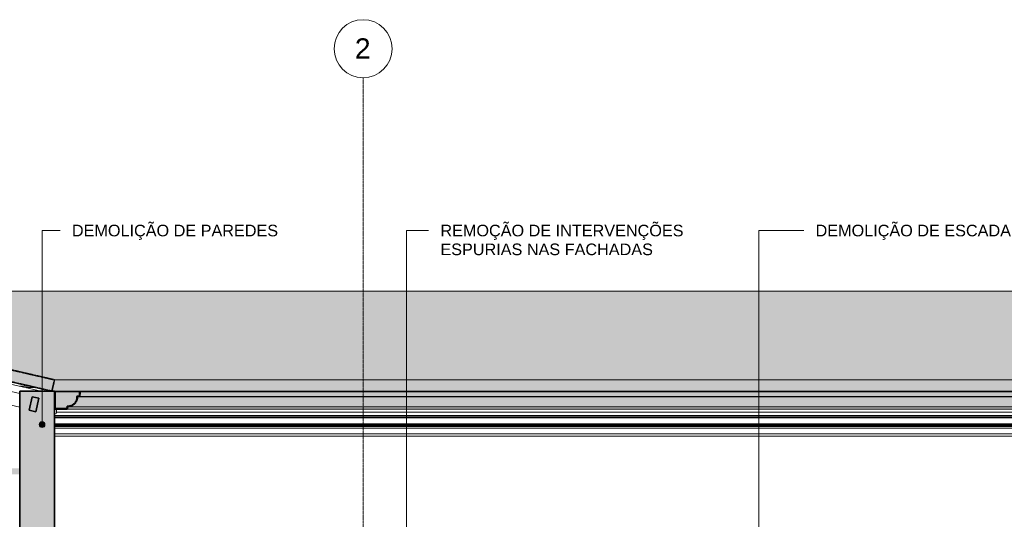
# Model space of a CAD drawing. Header units: millimetres. Extents: x -3164 to 46429, y -1932 to 8822.
# Tile 255 of 256: x 30585 to 39071, y 4223 to 8528. Entities that reach past the tile are written whole.
import ezdxf

# ---------------------------------------------------------------- set-up
doc = ezdxf.new("R2010")
doc.units = ezdxf.units.MM
doc.linetypes.add('_Tracejado médio', pattern=[4, 3, -1])
doc.linetypes.add('_Traço - ponto', pattern=[16, 12, -2, 0, -2])
for name, color, linetype, lineweight in [('A-CLNG-PATT', 13, 'Continuous', 25), ('A-GENM', 13, 'Continuous', 18), ('A-GLAZ-CWMG', 51, 'Continuous', 18), ('A-ROOF', 132, 'Continuous', 25), ('A-ROOF-MCUT', 132, 'Continuous', 70), ('A-ROOF-OTLN', 132, 'Continuous', 25), ('A-ROOF-PATT', 132, 'Continuous', 25), ('A-WALL', 113, 'Continuous', 18), ('A-WALL-PATT', 111, 'Continuous', 70), ('G-ANNO-TEXT', 231, 'Continuous', 9), ('S-GRID', 1, 'Continuous', 9), ('S-GRID-IDEN', 1, 'Continuous', 9)]:
    doc.layers.add(name, color=color, linetype=linetype, lineweight=lineweight)
doc.styles.add('Arial_2', font='arial.ttf', dxfattribs={"height": 175})
doc.styles.add('Arial_3', font='arial.ttf', dxfattribs={"height": 100})

# ---------------------------------------------------------------- blocks, each defined once
blk = doc.blocks.new('Rectangular Mullion - 4x6_3-3931219-ELEVAÇÃO 6 - MANTER _ DEMOLIR')
at = {"layer": 'A-GLAZ-CWMG'}
for p, q in [((15959.6, 6034.8), (16364.8, 5941.6)), ((18846.1, 5306.3), (15959, 5970.3)), ((16413.6, 5930.4), (16823.1, 5836.2)), ((16871.8, 5825), (17281.3, 5730.9)), ((17330, 5719.7), (17739.5, 5625.5)), ((17788.2, 5614.3), (18197.7, 5520.1)), ((18246.5, 5508.9), (18656, 5414.7)), ((18704.7, 5403.5), (19029.8, 5328.7))]:
    blk.add_line(p, q, dxfattribs=at)
blk = doc.blocks.new('Rectangular Mullion - 6x12 cm 2-4082025-ELEVAÇÃO 6 - MANTER _ DEMOLIR')
at = {"layer": 'A-GLAZ-CWMG'}
for p, q in [((18846.1, 5191.1), (18602.4, 5247.2)), ((19146.1, 5258.2), (19147.5, 5257.8)), ((19147.5, 5251.3), (19146.1, 5251.1)), ((19146.1, 5133.8), (19162.8, 5137)), ((19162.8, 5137), (19162.8, 5173.8))]:
    blk.add_line(p, q, dxfattribs=at)
blk = doc.blocks.new('Rectangular Mullion - 6x12 cm-4082021-ELEVAÇÃO 6 - MANTER _ DEMOLIR')
at = {"layer": 'A-GLAZ-CWMG'}
for p, q in [((18936.6, 5370.8), (18846.8, 5370.8)), ((18991.9, 5358.1), (18902.1, 5358.1))]:
    blk.add_line(p, q, dxfattribs=at)
blk = doc.blocks.new('Rectangular Mullion - 6x12 cm-4252393-ELEVAÇÃO 6 - MANTER _ DEMOLIR')
at = {"layer": 'A-GLAZ-CWMG', "lineweight": 35}
for p, q in [((18953.4, 5279.5), (18926.5, 5162.6)), ((19011.9, 5266.1), (18953.4, 5279.5)), ((18985, 5149.2), (19011.9, 5266.1)), ((18926.5, 5162.6), (18985, 5149.2))]:
    blk.add_line(p, q, dxfattribs=at)
blk = doc.blocks.new('ORNAMENTO SUPERIOR - ORNAMENTO SUPERIOR-4323885-ELEVAÇÃO 6 - MANTER _ DEMOLIR')
at = {"layer": 'A-GENM'}
for p, q in [((19146.1, 5287.4), (19147.5, 5287.4)), ((19146.1, 5282.4), (19147.5, 5282.4)), ((19146.1, 5277.4), (19147.5, 5277.4)), ((19146.1, 5267.4), (19147.5, 5267.4)), ((19146.1, 5262.4), (19147.5, 5262.4)), ((19146.1, 5116.7), (30071.1, 5116.7)), ((19146.1, 5106.7), (30071.1, 5106.7)), ((19146.1, 5096.7), (30071.1, 5096.7)), ((19162.8, 5147.5), (30071.1, 5147.5)), ((19146.1, 5046.7), (30071.1, 5046.7)), ((19146.1, 5041.7), (30071.1, 5041.7)), ((19146.1, 5031.7), (30071.1, 5031.7)), ((19146.1, 5023.7), (30071.1, 5023.7)), ((19146.1, 5008.7), (30071.1, 5008.7)), ((19146.1, 4958.7), (30071.1, 4958.7)), ((19146.1, 4938.7), (30071.1, 4938.7))]:
    blk.add_line(p, q, dxfattribs=at)
blk = doc.blocks.new('Grid - Head Grid-11506-ELEVAÇÃO 6 - MANTER _ DEMOLIR')
at = {"layer": 'S-GRID-IDEN'}
blk.add_circle((29896.1, 8278.5), 250, dxfattribs=at)

msp = doc.modelspace()

# ---------------------------------------------------------------- hatches: boundary and pattern name
at = {"layer": 'A-CLNG-PATT', "lineweight": 18}
msp.add_hatch(color=21, dxfattribs=at).paths.add_polyline_path([(27541.5, 4611.9), (30584.8, 4611.9), (30584.8, 4661.9), (24799.8, 4661.9), (24799.8, 4611.9), (25946.3, 4611.9)], flags=0)
at = {"layer": 'A-ROOF'}
for points in [[(30863.9, 5328.7), (30884.8, 5425.2), (30862.6, 5328.7)], [(30863.9, 5328.7), (42215.4, 5328.7), (42239.5, 5425.2), (30884.8, 5425.2)]]:
    msp.add_hatch(color=254, dxfattribs=at).paths.add_polyline_path(points, flags=0)
at = {"layer": 'A-ROOF-OTLN'}
h = msp.add_hatch(color=254, dxfattribs=at)
h.paths.add_polyline_path([(30891.3, 5178.8), (30990.6, 5178.8), (30994.1, 5198.6), (31020.7, 5201.7), (31044.9, 5213.4), (31063.9, 5232.4), (31075.6, 5256.9), (31078.7, 5283.2), (31098.7, 5286.8), (31101.9, 5322.6), (30891.3, 5322.6), (30891.3, 5225)], flags=0)
h.paths.add_polyline_path([(30998.2, 5193.5), (31020.7, 5196.6), (31020.4, 5197), (31016.6, 5196.4)], flags=0)
h.paths.add_polyline_path([(31030, 5200.4), (31041, 5205), (31044.9, 5208), (31031, 5200.9)], flags=0)
h.paths.add_polyline_path([(31052.3, 5213.6), (31058.7, 5218.5), (31063.6, 5224.9), (31057.2, 5218.5)], flags=0)
h.paths.add_polyline_path([(31069.2, 5232.2), (31072.3, 5236.3), (31076.9, 5247.3), (31069.3, 5232.4)], flags=0)
h.paths.add_polyline_path([(31079.9, 5254.6), (31080.9, 5256.9), (31080.9, 5260.6), (31080.2, 5256.5)], flags=0)
for points in [[(42352.9, 5193.5), (42375, 5196.4), (42395.7, 5205), (42413.4, 5218.5), (42427, 5236.3), (42435.6, 5256.9), (42438.5, 5279), (31083.8, 5279), (31080.7, 5256.5), (31072.3, 5236.3), (31069.2, 5232.2), (31067.5, 5228.7), (31063.6, 5224.9), (31058.7, 5218.5), (31052.1, 5213.4), (31048.5, 5209.8), (31044.9, 5207.9), (31041, 5205), (31020.4, 5196.4), (30998.2, 5193.5), (41898.3, 5193.5)], [(36414.8, 5279), (42438.5, 5279), (42458, 5282.5), (31103.4, 5282.5), (31083.8, 5279), (36315.1, 5279)], [(36614.2, 5282.5), (42458, 5282.5), (42461.5, 5322.2), (31106.8, 5322.2), (31103.4, 5282.5), (36514.5, 5282.5)], [(41898.3, 5173.8), (42349.4, 5173.8), (42352.9, 5193.5), (30998.2, 5193.5), (30994.8, 5173.8), (41798.6, 5173.8)]]:
    msp.add_hatch(color=254, dxfattribs=at).paths.add_polyline_path(points, flags=0)
at = {"layer": 'A-ROOF-PATT', "lineweight": 18}
h = msp.add_hatch(color=21, dxfattribs=at)
h.paths.add_polyline_path([(30862.6, 5328.7), (30884.8, 5425.2), (27699.9, 6157.8), (24210.9, 5425.1), (24231.1, 5328.8), (24238.9, 5328.8), (27698.9, 6055.4), (30858.3, 5328.7)], flags=0)
h.paths.add_polyline_path([(18814.7, 5328.8), (18838.8, 5425.1), (17970.3, 5642.2), (17970.3, 5539.1), (18811.7, 5328.8)], flags=0)
at = {"layer": 'A-ROOF-PATT'}
msp.add_hatch(color=254, dxfattribs=at).paths.add_polyline_path([(31529.5, 5425.2), (42239.5, 5425.2), (39183.5, 6189.2), (27849.6, 6189.2), (27699.9, 6157.8), (30884.8, 5425.2), (31130.7, 5425.2)], flags=0)
at = {"layer": 'A-ROOF-PATT', "lineweight": 18}
h = msp.add_hatch(color=21, dxfattribs=at)
h.paths.add_polyline_path([(18840.2, 5173.7), (18948.7, 5173.7), (18952.2, 5193.3), (18978.6, 5197.5), (19002.5, 5209.7), (19021.4, 5228.6), (19033.6, 5252.4), (19037.8, 5278.9), (19057.3, 5282.3), (19060.8, 5322), (19055.8, 5322.5), (19052.7, 5286.6), (19032.7, 5283.1), (19029.6, 5256.4), (19017.9, 5232.2), (18998.9, 5213.2), (18974.7, 5201.6), (18948, 5198.5), (18944.5, 5178.7), (18845.2, 5178.7), (18845.2, 5322.6), (18840.2, 5322.6), (18840.2, 5225)], flags=0)
h.paths.add_polyline_path([(24209.4, 5173.7), (24209.4, 5322.6), (24204.4, 5322.6), (24204.4, 5178.7), (24105.1, 5178.7), (24101.6, 5198.5), (24075, 5201.6), (24050.8, 5213.2), (24031.8, 5232.2), (24020.1, 5256.4), (24017, 5283.1), (23996.9, 5286.8), (23993.8, 5322.5), (23988.8, 5322), (23992.3, 5282.3), (24011.9, 5278.9), (24016.1, 5252.4), (24028.2, 5228.6), (24047.2, 5209.7), (24071, 5197.5), (24097.5, 5193.3), (24100.9, 5173.7), (24151.7, 5173.7)], flags=0)
h.paths.add_polyline_path([(30931.3, 5173.8), (30994.8, 5173.8), (30998.2, 5193.5), (31024.7, 5197.7), (31048.5, 5209.8), (31067.5, 5228.7), (31079.6, 5252.6), (31083.8, 5279), (31103.4, 5282.5), (31106.8, 5322.2), (31101.9, 5322.6), (31098.7, 5286.7), (31078.7, 5283.2), (31075.6, 5256.5), (31063.9, 5232.4), (31044.9, 5213.4), (31020.7, 5201.7), (30994.1, 5198.6), (30990.6, 5178.8), (30891.3, 5178.8), (30891.3, 5322.7), (30886.3, 5322.7), (30886.3, 5173.8)], flags=0)
at = {"layer": 'A-WALL-PATT', "lineweight": 18}
h = msp.add_hatch(color=21, dxfattribs=at)
h.paths.add_polyline_path([(30584.8, -140), (30884.8, -140), (30884.8, 1820), (30584.8, 1820), (30584.8, 870)], flags=0)
h.paths.add_polyline_path([(30731.9, 3630), (30884.8, 3630), (30884.8, 5328.7), (30584.8, 5328.7), (30584.8, 3630)], flags=0)
at = {"layer": 'G-ANNO-TEXT'}
h = msp.add_hatch(color=7, dxfattribs=at)
edge = h.paths.add_edge_path(flags=0)
edge.add_arc((30777.9, 5039.3), 25, 0, 360)

# ---------------------------------------------------------------- linework, layer by layer
at = {"layer": 'A-ROOF', "color": 40, "linetype": '_Tracejado médio', "lineweight": 35}
for p, q in [((30884.8, 5425.2), (27699.9, 6157.8)), ((27698.9, 6055.4), (30858.3, 5328.7)), ((30862.6, 5328.7), (30884.8, 5425.2)), ((30858.3, 5328.7), (30862.6, 5328.7))]:
    msp.add_line(p, q, dxfattribs=at)
at = {"layer": 'A-ROOF', "color": 30, "linetype": '_Tracejado médio', "lineweight": 18}
for p, q in [((39183.5, 6189.2), (27849.6, 6189.2)), ((30863.9, 5328.7), (30884.8, 5425.2)), ((30884.8, 5425.2), (42239.5, 5425.2)), ((42215.4, 5328.7), (30884.8, 5328.7))]:
    msp.add_line(p, q, dxfattribs=at)
at = {"layer": 'A-ROOF-MCUT', "color": 40, "linetype": '_Tracejado médio', "lineweight": 35}
for p, q in [((30891.3, 5322.7), (30886.3, 5322.7)), ((30886.3, 5322.7), (30886.3, 5173.8)), ((30891.3, 5178.8), (30891.3, 5322.7)), ((31098.7, 5286.7), (31078.7, 5283.2)), ((31083.8, 5279), (31103.4, 5282.5)), ((31101.9, 5322.6), (31098.7, 5286.7)), ((31106.8, 5322.2), (31101.9, 5322.6)), ((31103.4, 5282.5), (31106.8, 5322.2)), ((30990.6, 5178.8), (30891.3, 5178.8)), ((30994.1, 5198.6), (30990.6, 5178.8)), ((30994.8, 5173.8), (30998.2, 5193.5)), ((30886.3, 5173.8), (30994.8, 5173.8))]:
    msp.add_line(p, q, dxfattribs=at)
for radius, start, end in [(80.6, 267.02908, 2.93294), (85.6, 270, 359.96396)]:
    msp.add_arc((30998.2, 5279.1), radius, start, end, dxfattribs=at)
at = {"layer": 'A-ROOF-OTLN', "color": 30, "linetype": '_Tracejado médio', "lineweight": 18}
for p, q in [((42245.9, 5322.7), (30891.3, 5322.7)), ((42438.5, 5279), (31083.8, 5279)), ((42456.5, 5322.6), (31101.9, 5322.6)), ((42458, 5282.5), (31103.4, 5282.5)), ((42461.5, 5322.2), (31106.8, 5322.2)), ((30998.2, 5193.5), (42352.9, 5193.5)), ((42352.9, 5193.5), (30998.2, 5193.5)), ((42349.4, 5173.8), (30994.8, 5173.8))]:
    msp.add_line(p, q, dxfattribs=at)
for points, knots in [([(31080.2, 5254.5), (31080.4, 5255.3), (31082.7, 5263.3), (31083.8, 5271.6), (31083.8, 5279)], [0.8146446, 0.8146446, 0.8146446, 0.8146446, 0.8333333, 1, 1, 1, 1]), ([(30998.2, 5193.5), (31002, 5193.5), (31009.4, 5194), (31017.6, 5195.6), (31022, 5196.9), (31022.8, 5197.1)], [0, 0, 0, 0, 0.0833333, 0.1666667, 0.1853554, 0.1853554, 0.1853554, 0.1853554]), ([(31024.4, 5202.9), (31023.8, 5202.6), (31021.7, 5201.9), (31019.5, 5201.4), (31018, 5201)], [0.77162511, 0.77162511, 0.77162511, 0.77162511, 0.78571429, 0.82122351, 0.82122351, 0.82122351, 0.82122351]), ([(31030.3, 5199.7), (31030.5, 5199.8), (31032.5, 5200.6), (31036.1, 5202.3), (31040.9, 5204.8), (31044, 5206.7), (31045.4, 5207.7)], [0.2443022, 0.2443022, 0.2443022, 0.2443022, 0.25, 0.2916667, 0.3333333, 0.3716644, 0.3716644, 0.3716644, 0.3716644]), ([(31046.1, 5214.3), (31044.8, 5213.3), (31043.4, 5212.3), (31041.9, 5211.3), (31041.7, 5211.2)], [0.58871609, 0.58871609, 0.58871609, 0.58871609, 0.625, 0.62844055, 0.62844055, 0.62844055, 0.62844055]), ([(31052.7, 5213.1), (31053.4, 5213.6), (31055.4, 5215.4), (31058.8, 5218.5), (31061.9, 5221.8), (31063.6, 5223.9), (31064.2, 5224.5)], [0.4397803, 0.4397803, 0.4397803, 0.4397803, 0.4583333, 0.5, 0.5416667, 0.5602197, 0.5602197, 0.5602197, 0.5602197]), ([(31069.6, 5231.9), (31070.6, 5233.3), (31073.5, 5237.9), (31075.9, 5243.1), (31077.5, 5246.8), (31077.6, 5247)], [0.6283356, 0.6283356, 0.6283356, 0.6283356, 0.6666667, 0.75, 0.7556978, 0.7556978, 0.7556978, 0.7556978])]:
    msp.add_open_spline(points, degree=3, knots=knots, dxfattribs=at)
for points in [[(31066, 5235.5), (31065.1, 5234), (31064.1, 5232.6), (31063, 5231.1)], [(31076.3, 5259.3), (31075.8, 5257.1), (31075.2, 5255), (31074.4, 5252.9)]]:
    msp.add_open_spline(points, degree=3, dxfattribs=at)
at = {"layer": 'A-WALL', "color": 40, "linetype": '_Tracejado médio', "lineweight": 35}
for p, q in [((30884.8, 5328.7), (30584.8, 5328.7)), ((30584.8, 5328.7), (30584.8, 3630)), ((30884.8, 3630), (30884.8, 5328.7))]:
    msp.add_line(p, q, dxfattribs=at)
at = {"layer": 'G-ANNO-TEXT', "color": 7}
for p, q in [((30777.9, 6711.7), (30933.2, 6711.7)), ((30777.9, 5039.3), (30777.9, 6711.7)), ((33919.6, 6711.7), (34109.4, 6711.7)), ((33919.6, 3270.4), (33919.6, 6711.7)), ((36956.8, 6711.7), (37343.1, 6711.7)), ((36956.8, 1678), (36956.8, 6711.7))]:
    msp.add_line(p, q, dxfattribs=at)
msp.add_circle((30777.9, 5039.3), 25, dxfattribs=at)
at = {"layer": 'S-GRID', "linetype": '_Traço - ponto'}
msp.add_line((33544.8, -1932), (33544.8, 8028.5), dxfattribs=at)

# ---------------------------------------------------------------- block references
at = {"layer": 'A-GENM'}
msp.add_blockref('ORNAMENTO SUPERIOR - ORNAMENTO SUPERIOR-4323885-ELEVAÇÃO 6 - MANTER _ DEMOLIR', (11738.7, 0), dxfattribs=at)
at = {"layer": 'A-GLAZ-CWMG'}
for name in ['Rectangular Mullion - 4x6_3-3931219-ELEVAÇÃO 6 - MANTER _ DEMOLIR', 'Rectangular Mullion - 6x12 cm-4082021-ELEVAÇÃO 6 - MANTER _ DEMOLIR', 'Rectangular Mullion - 6x12 cm-4252393-ELEVAÇÃO 6 - MANTER _ DEMOLIR', 'Rectangular Mullion - 6x12 cm 2-4082025-ELEVAÇÃO 6 - MANTER _ DEMOLIR']:
    msp.add_blockref(name, (11738.7, 0), dxfattribs=at)
at = {"layer": 'S-GRID-IDEN'}
msp.add_blockref('Grid - Head Grid-11506-ELEVAÇÃO 6 - MANTER _ DEMOLIR', (3648.7, 0), dxfattribs=at)

# ---------------------------------------------------------------- texts
at = {"layer": 'G-ANNO-TEXT', "color": 7, "char_height": 100, "attachment_point": 1, "style": 'Arial_3'}
for s, insert, width in [('DEMOLIÇÃO DE PAREDES', (31034.8, 6761.7), 2196.624), ('REMOÇÃO DE INTERVENÇÕES ', (34211, 6761.7), 2625.527), ('DEMOLIÇÃO DE ESCADA', (37444.7, 6761.7), 2080.379), ('ESPURIAS NAS FACHADAS', (34211, 6599.6), 2272.784)]:
    msp.add_mtext(s, dxfattribs=dict(at, insert=insert, width=width))
at = {"layer": 'S-GRID-IDEN', "insert": (33473.5, 8367.9), "char_height": 175, "width": 168.354, "attachment_point": 1, "style": 'Arial_2'}
msp.add_mtext('2', dxfattribs=at)

doc.saveas('drawing.dxf')
